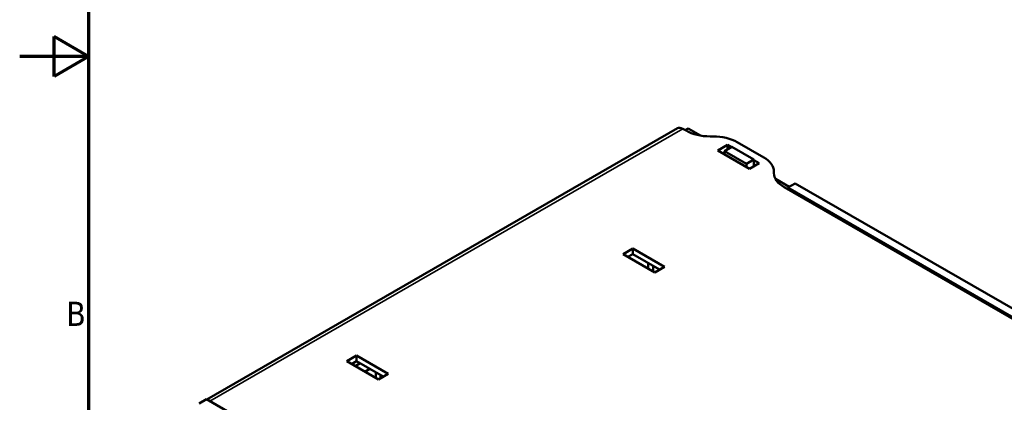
# Model space of a CAD drawing. Header units: millimetres. Extents: x -8 to 1688, y -8 to 1196.
# Tile 3 of 12: x -8 to 564, y 393 to 615. Entities that reach past the tile are written whole.
import ezdxf

# ---------------------------------------------------------------- set-up
doc = ezdxf.new("R2010")
doc.units = ezdxf.units.MM
doc.header["$LTSCALE"] = 4
for name, color, linetype, lineweight in [('Bordo (ISO)', 7, 'Continuous', 70), ('Simbolo (ISO)', 7, 'Continuous', 25), ('Visibile (ISO)', 7, 'Continuous', 50), ('Visibile sottile (ISO)', 7, 'Continuous', 35)]:
    doc.layers.add(name, color=color, linetype=linetype, lineweight=lineweight)
doc.styles.add('Testo nota (ISO)', font='tahoma.ttf')

# ---------------------------------------------------------------- blocks, each defined once
blk = doc.blocks.new('Bordi adel')
at = {"layer": 'Bordo (ISO)'}
for p, q in [((8, 289), (8, 8)), ((3, 145.61), (3, 151.39)), ((8, 148.5), (3, 151.39)), ((8, 148.5), (-2, 148.5)), ((8, 148.5), (3, 145.61))]:
    blk.add_line(p, q, dxfattribs=at)
at = {"layer": 'Simbolo (ISO)', "insert": (7.6, 111.12), "char_height": 3.5, "attachment_point": 6, "style": 'Testo nota (ISO)'}
blk.add_mtext('B', dxfattribs=at)

msp = doc.modelspace()

# ---------------------------------------------------------------- linework, layer by layer
at = {"layer": 'Visibile (ISO)'}
for p, q in [((374.425, 552.336), (100.746, 394.734)), ((377.419, 552.041), (379.34, 550.936)), ((378.845, 551.221), (380.531, 552.192)), ((380.531, 552.192), (387.723, 548.05)), ((393.482, 547.562), (395.015, 547.562)), ((409.157, 544.189), (424.595, 535.299)), ((397.784, 539.337), (403.441, 542.595)), ((416.169, 528.75), (397.784, 539.337)), ((401.744, 538.347), (400.623, 537.702)), ((405.987, 541.457), (401.744, 539.014)), ((401.744, 539.014), (401.744, 537.057)), ((414.472, 531.684), (401.744, 539.014)), ((403.441, 542.595), (405.701, 541.293)), ((403.441, 542.595), (403.441, 539.991)), ((418.714, 534.127), (405.987, 541.457)), ((414.472, 531.684), (418.714, 534.127)), ((418.714, 534.127), (418.714, 530.216)), ((418.714, 533.799), (421.826, 532.007)), ((414.472, 529.727), (414.472, 531.684)), ((421.826, 532.007), (416.169, 528.75)), ((418.986, 530.372), (418.714, 530.529)), ((430.452, 527.155), (430.452, 526.272)), ((431.3, 522.956), (439.349, 518.321)), ((436.31, 518.128), (607.028, 419.819)), ((442.756, 520.283), (438.513, 517.84)), ((438.513, 517.84), (438.513, 516.86)), ((605.391, 421.741), (438.513, 517.84)), ((609.633, 424.185), (442.756, 520.283)), ((342.771, 479.153), (348.428, 482.411)), ((348.428, 482.411), (348.428, 479.141)), ((348.428, 482.411), (366.813, 471.824)), ((361.156, 468.566), (342.771, 479.153)), ((348.428, 479.141), (345.611, 477.518)), ((363.973, 470.189), (348.428, 479.141)), ((357.338, 470.765), (357.338, 474.01)), ((360.166, 472.381), (360.166, 469.136)), ((366.813, 471.824), (361.156, 468.566)), ((182.116, 416.934), (187.773, 420.192)), ((187.773, 420.192), (187.773, 416.921)), ((187.773, 420.192), (206.158, 409.604)), ((200.501, 406.347), (182.116, 416.934)), ((187.773, 416.921), (184.956, 415.299)), ((189.843, 415.73), (187.025, 414.107)), ((203.319, 407.969), (187.773, 416.921)), ((192.704, 410.837), (195.521, 412.46)), ((198.946, 407.243), (198.946, 410.488)), ((206.158, 409.604), (200.501, 406.347)), ((201.774, 408.859), (201.774, 407.08)), ((96.274, 392.423), (100.516, 394.866)), ((100.516, 394.866), (391.844, 227.102))]:
    msp.add_line(p, q, dxfattribs=at)
for centre, major_axis, ratio, start_param, end_param in [((377.419, 547.136), (-2.994, 5.2), 0.5780931, 5.4997209, 6.2831853), ((393.482, 559.08), (20, 0), 0.5758617, 3.9269908, 4.712389), ((395.015, 536.045), (20, 0), 0.5758617, 0.7853982, 1.5707963), ((410.452, 527.155), (20, 0), 0.5758617, 0, 0.7853982), ((450.452, 526.272), (-20, 0), 0.5758617, 0, 0.7853982)]:
    msp.add_ellipse(centre, major_axis=major_axis, ratio=ratio, start_param=start_param, end_param=end_param, dxfattribs=at)
at = {"layer": 'Visibile sottile (ISO)'}
msp.add_line((377.419, 552.041), (102.498, 393.725), dxfattribs=at)

# ---------------------------------------------------------------- block references
at = {"xscale": 4, "yscale": 4, "zscale": 4}
msp.add_blockref('Bordi adel', (0, 0), dxfattribs=at)

doc.saveas('drawing.dxf')
